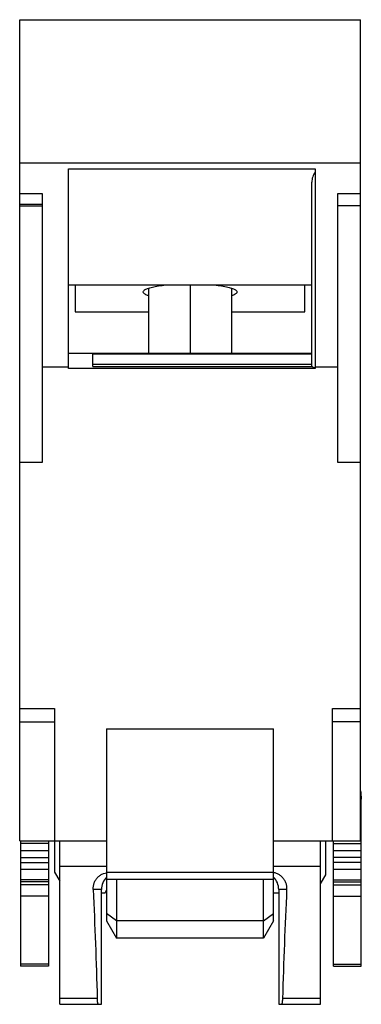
# Model space of a CAD drawing. Header units: millimetres. Extents: x 0 to 9.8, y 0 to 28.3.
import ezdxf

# ---------------------------------------------------------------- set-up
doc = ezdxf.new("R2010")
doc.units = ezdxf.units.MM

msp = doc.modelspace()

# ---------------------------------------------------------------- linework, layer by layer
at = {"color": 7, "linetype": 'Continuous', "lineweight": 25}
for p, q in [((0, 23.3), (0, 28.3)), ((0, 28.3), (9.8, 28.3)), ((9.8, 4.7), (9.8, 28.3)), ((9.8, 24.179), (0, 24.179)), ((1.4, 24.013), (8.5, 24.013)), ((1.4, 18.277), (1.4, 24.013)), ((8.5, 24.013), (8.5, 18.277)), ((8.4, 18.376), (8.4, 23.629)), ((0, 23.3), (0.65, 23.3)), ((0.65, 23.3), (0.65, 15.577)), ((9.15, 23.3), (9.8, 23.3)), ((9.15, 15.577), (9.15, 23.3)), ((0, 23), (0.65, 23)), ((0, 8.5), (0, 22.948)), ((0, 22.948), (0.65, 22.948)), ((9.8, 22.948), (9.15, 22.948)), ((8.4, 20.669), (1.4, 20.669)), ((1.6, 20.669), (1.6, 19.902)), ((8.2, 19.902), (8.2, 20.669)), ((3.7, 20.58), (3.7, 18.705)), ((6.1, 18.705), (6.1, 20.58)), ((1.6, 19.902), (3.7, 19.902)), ((6.1, 19.902), (8.2, 19.902)), ((2.1, 18.702), (1.4, 18.702)), ((8.4, 18.705), (2.1, 18.705)), ((2.1, 18.334), (2.1, 18.695)), ((2.1, 18.695), (8.4, 18.695)), ((1.4, 18.313), (0.65, 18.313)), ((8.5, 18.277), (1.4, 18.277)), ((8.4, 18.387), (2.1, 18.387)), ((2.1, 18.334), (8.409, 18.334)), ((9.15, 18.313), (8.5, 18.313)), ((0.65, 15.577), (0, 15.577)), ((9.8, 15.577), (9.15, 15.577)), ((0, 8.5), (1, 8.5)), ((1, 8.5), (1, 3.8)), ((9, 8.5), (9.8, 8.5)), ((9, 4.7), (9, 8.5)), ((0, 8.116), (1, 8.116)), ((0, 4.7), (0, 8.116)), ((9.8, 8.116), (9, 8.116)), ((2.5, 7.918), (7.3, 7.918)), ((2.5, 7.918), (2.5, 2.4)), ((7.3, 2.4), (7.3, 7.918)), ((9.825, 5.9), (9.8, 5.9)), ((9.825, 1.1), (9.825, 5.9)), ((0, 4.7), (2.5, 4.7)), ((0.025, 4.7), (0.025, 1.1)), ((0.825, 4.623), (0.025, 4.623)), ((0.825, 4.7), (0.825, 1.1)), ((1.15, 0), (1.15, 4.7)), ((7.3, 4.7), (9.8, 4.7)), ((8.65, 0), (8.65, 4.7)), ((8.8, 3.72), (8.8, 4.7)), ((9.025, 1.1), (9.025, 4.7)), ((9.025, 4.623), (9.825, 4.623)), ((0.025, 4.423), (0.825, 4.423)), ((9.025, 4.423), (9.825, 4.423)), ((0.025, 4.223), (0.825, 4.223)), ((0.025, 4.073), (0.825, 4.073)), ((1.15, 3.97), (2.5, 3.97)), ((7.3, 3.97), (8.65, 3.97)), ((9.825, 4.223), (9.025, 4.223)), ((9.825, 4.073), (9.025, 4.073)), ((0.825, 3.876), (0.025, 3.876)), ((1, 3.8), (1.15, 3.54)), ((2.5, 3.8), (7.3, 3.8)), ((8.65, 3.46), (8.8, 3.72)), ((9.825, 3.876), (9.025, 3.876)), ((0.825, 3.577), (0.025, 3.577)), ((0.825, 3.524), (0.025, 3.524)), ((0.825, 3.43), (0.025, 3.43)), ((2.5, 3.6), (7.3, 3.6)), ((2.789, 3.6), (2.789, 1.9)), ((7.011, 1.9), (7.011, 3.6)), ((9.025, 3.577), (9.825, 3.577)), ((9.025, 3.524), (9.825, 3.524)), ((9.025, 3.43), (9.825, 3.43)), ((2.35, 0), (2.35, 3.3)), ((2.35, 3.2), (2.454, 3.2)), ((2.454, 3.2), (2.5, 3.28)), ((7.3, 3.2), (7.45, 3.2)), ((7.687, 3.3), (7.45, 3.3)), ((7.45, 3.3), (7.45, 0)), ((0.825, 3.108), (0.025, 3.108)), ((9.025, 3.108), (9.825, 3.108)), ((2.789, 2.4), (2.5, 2.607)), ((7.011, 2.4), (7.3, 2.607)), ((2.5, 2.4), (2.789, 1.9)), ((7.011, 2.4), (2.789, 2.4)), ((7.3, 2.4), (7.011, 1.9)), ((7.011, 1.9), (2.789, 1.9)), ((0.825, 1.154), (0.025, 1.154)), ((9.025, 1.154), (9.825, 1.154)), ((0.825, 1.1), (0.025, 1.1)), ((9.025, 1.1), (9.825, 1.1)), ((2.233, 0.165), (1.15, 0.165)), ((8.65, 0.165), (7.567, 0.165)), ((1.15, 0), (2.35, 0)), ((7.45, 0), (8.65, 0))]:
    msp.add_line(p, q, dxfattribs=at)
at = {"color": 8, "linetype": 'Continuous', "lineweight": 25}
for p, q in [((4.9, 20.669), (4.9, 18.705)), ((2.35, 3.3), (2.113, 3.3))]:
    msp.add_line(p, q, dxfattribs=at)
at = {"color": 7, "linetype": 'Continuous', "lineweight": 25, "flags": 128}
msp.add_lwpolyline([(9.8, 6.133), (9.808, 6.091), (9.825, 5.9)], dxfattribs=at)
at = {"color": 7, "linetype": 'Continuous', "lineweight": 25}
for centre, start, end in [((2.85, 3.3), 134.427, 180), ((6.95, 3.3), 0, 45.573)]:
    msp.add_arc(centre, 0.5, start, end, dxfattribs=at)
for points, knots in [([(8.5, 23.915), (8.47, 23.881), (8.444, 23.836), (8.409, 23.736), (8.4, 23.681), (8.4, 23.629)], [0, 0, 0, 0, 0.5, 0.5, 1, 1, 1, 1]), ([(3.7, 20.369), (3.684, 20.375), (3.624, 20.393), (3.569, 20.429), (3.541, 20.475), (3.568, 20.521), (3.645, 20.565), (3.771, 20.606), (3.937, 20.642), (4.078, 20.66), (4.148, 20.669)], [0, 0, 0, 0, 0.0513919, 0.1871175, 0.3228431, 0.4585686, 0.5942942, 0.7300198, 0.8657453, 1, 1, 1, 1]), ([(5.652, 20.669), (5.722, 20.66), (5.863, 20.642), (6.029, 20.606), (6.155, 20.565), (6.232, 20.521), (6.259, 20.475), (6.231, 20.429), (6.176, 20.393), (6.116, 20.375), (6.1, 20.369)], [0, 0, 0, 0, 0.1342547, 0.2699802, 0.4057058, 0.5414314, 0.6771569, 0.8128825, 0.9486081, 1, 1, 1, 1]), ([(8.409, 18.334), (8.406, 18.343), (8.401, 18.359), (8.4, 18.371), (8.4, 18.376)], [0, 0, 0, 0, 0.522119, 1, 1, 1, 1]), ([(2.113, 3.3), (2.118, 3.366), (2.125, 3.463), (2.186, 3.58), (2.246, 3.656), (2.323, 3.718), (2.407, 3.767), (2.47, 3.775), (2.5, 3.779)], [0, 0, 0, 0, 0.290087, 0.432623, 0.579596, 0.719755, 0.869338, 1, 1, 1, 1]), ([(7.687, 3.3), (7.686, 3.334), (7.685, 3.401), (7.657, 3.496), (7.613, 3.583), (7.551, 3.659), (7.476, 3.719), (7.392, 3.769), (7.33, 3.777), (7.3, 3.78)], [0, 0, 0, 0, 0.149784, 0.297322, 0.440344, 0.579578, 0.726615, 0.868439, 1, 1, 1, 1]), ([(2.265, 0), (2.263, 0.001), (2.259, 0.002), (2.254, 0.013), (2.25, 0.025), (2.247, 0.037), (2.242, 0.059), (2.236, 0.099), (2.234, 0.144), (2.233, 0.165)], [0, 0, 0, 0, 0.1521, 0.278324, 0.378632, 0.452994, 0.501387, 0.763484, 1, 1, 1, 1]), ([(7.535, 0), (7.537, 0.001), (7.542, 0.003), (7.549, 0.019), (7.556, 0.049), (7.564, 0.097), (7.566, 0.143), (7.567, 0.165)], [0, 0, 0, 0, 0.168748, 0.332695, 0.5011, 0.751137, 1, 1, 1, 1])]:
    msp.add_open_spline(points, degree=3, knots=knots, dxfattribs=at)
for points in [[(0, 23), (0, 23.079), (0, 23.235), (0, 23.3), (0, 23.3)], [(0, 22.948), (0, 22.965), (0, 22.983), (0, 23)], [(8.409, 18.334), (8.423, 18.319), (8.456, 18.305), (8.5, 18.294)], [(0, 8.116), (0, 8.235), (0, 8.43), (0, 8.5), (0, 8.5)], [(2.113, 3.3), (2.16, 2.264), (2.2, 1.218), (2.233, 0.165)], [(7.567, 0.165), (7.6, 1.218), (7.64, 2.264), (7.687, 3.3)]]:
    msp.add_open_spline(points, degree=3, dxfattribs=at)

doc.saveas('drawing.dxf')
